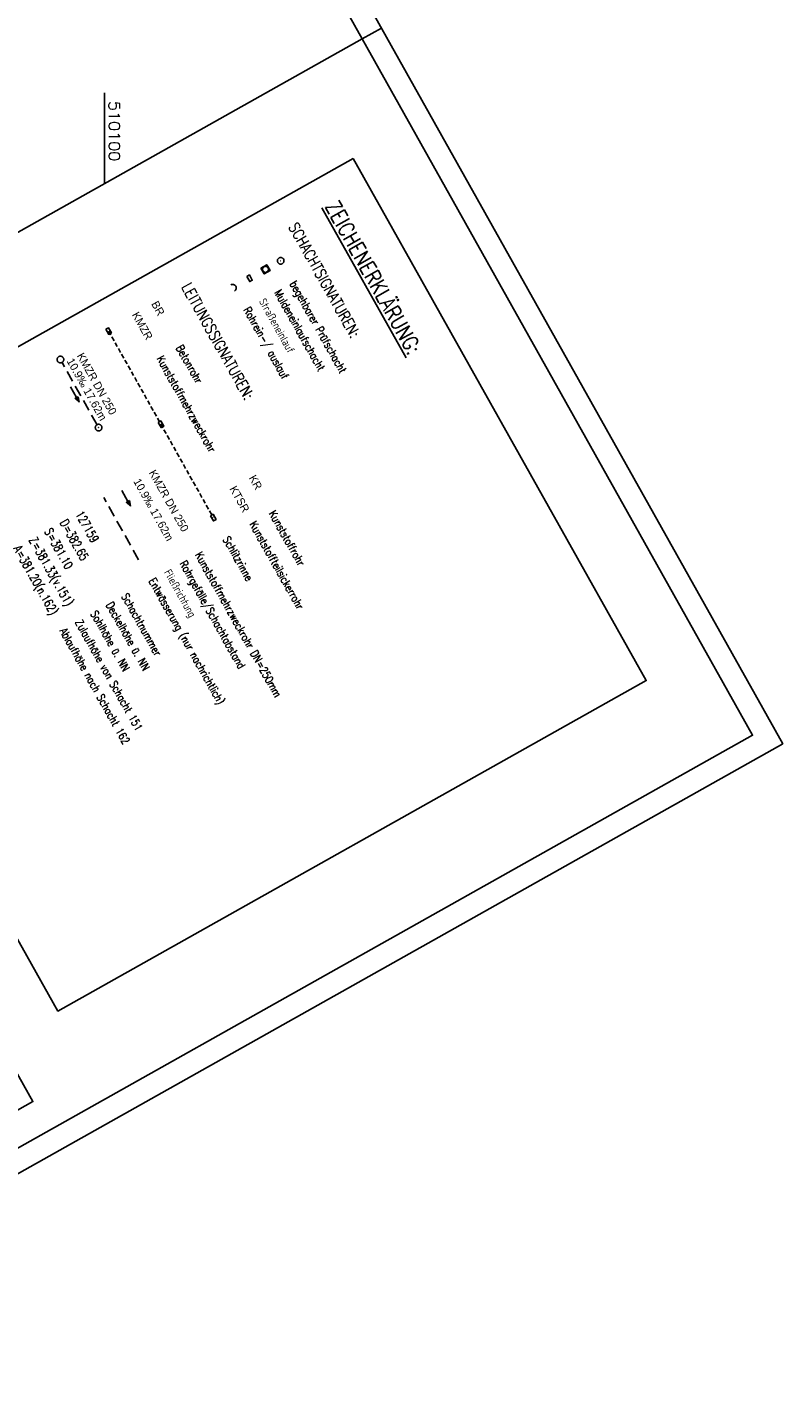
# Model space of a CAD drawing. Extents: x 509438 to 510253, y 488545 to 489680.
# Tile 3 of 9: x 510083 to 510253, y 488545 to 488852. Entities that reach past the tile are written whole.
import ezdxf
from ezdxf.enums import TextEntityAlignment as Align

# ---------------------------------------------------------------- set-up
doc = ezdxf.new("R2010")
doc.units = 0
doc.header["$LTSCALE"] = 10
doc.header["$MEASUREMENT"] = 0
for name, pattern in [('LT00', [0]), ('LT17', [0.15, 0.1, -0.05]), ('STRICHLINIE2', [0.375, 0.25, -0.125])]:
    doc.linetypes.add(name, pattern=pattern)
doc.layers.get('0').update_dxf_attribs({"linetype": 'LT00'})
for name, color, linetype in [('--HALTUNG', 7, 'STRICHLINIE2'), ('--HALTUNGSBESCHRIFT', 140, 'Continuous'), ('--SCHACHTBESCHRIFT', 5, 'Continuous'), ('--ZEICHENERKLÄR', 7, 'Continuous'), ('-BESCH-nachrichtlich', 81, 'STRICHLINIE2'), ('-Halt-Pfeil', 4, 'LT00'), ('025', 7, 'Continuous'), ('035', 250, 'Continuous'), ('070', 155, 'Continuous'), ('RAHMEN', 250, 'Continuous'), ('SCHLITZRINNE-KATASTER', 182, 'LT17'), ('V_KA_MULD', 182, 'LT00'), ('V_KA_PRUF', 182, 'LT00'), ('V_RASTER', 250, 'LT00'), ('V_SINKK', 182, 'LT00'), ('V_UK_DURCH', 182, 'LT00')]:
    doc.layers.add(name, color=color, linetype=linetype)
doc.styles.add('Haltungsbeschriftung', font='ARIAL.TTF', dxfattribs={"width": 0.75})
doc.styles.add('ROMANS', font='romans.shx', dxfattribs={"width": 0.8})
doc.styles.add('schachtbeschriftung', font='romans.shx', dxfattribs={"width": 0.75, "height": 0.2})
doc.styles.get("Standard").update_dxf_attribs({"font": 'romans.shx', "width": 0.8})

# ---------------------------------------------------------------- blocks, each defined once
blk = doc.blocks.new('SYMB1107')
at = {"color": 0, "linetype": 'ByBlock'}
for points in [[(-0.2, 0), (-0.196157, 0.039018), (-0.184776, 0.076537), (-0.166294, 0.111114), (-0.141421, 0.141421), (-0.111114, 0.166294), (-0.076537, 0.184776), (-0.039018, 0.196157), (0, 0.2)], [(0, 0.2), (0.039018, 0.196157), (0.076537, 0.184776), (0.111114, 0.166294), (0.141421, 0.141421), (0.166294, 0.111114), (0.184776, 0.076537), (0.196157, 0.039018), (0.2, 0)]]:
    blk.add_lwpolyline(points, dxfattribs=at)
blk = doc.blocks.new('SYMB0003')
at = {"color": 0, "linetype": 'ByBlock'}
for p, q in [((-0.015712, 0), (0.010166, 0.012015)), ((0, -0.021257), (-0.015712, 0)), ((0.010166, 0.012015), (0, -0.021257))]:
    blk.add_line(p, q, dxfattribs=at)
for points in [[(-0.031395, 0.499013), (-0.093691, 0.491144), (-0.154509, 0.475528), (-0.21289, 0.452414), (-0.267913, 0.422164), (-0.318712, 0.385257), (-0.364484, 0.342274), (-0.404509, 0.293893), (-0.438154, 0.240877), (-0.464888, 0.184062), (-0.484292, 0.124345), (-0.496058, 0.062667), (-0.5, 0)], [(-0.5, 0), (-0.496058, -0.062667), (-0.484292, -0.124345), (-0.464888, -0.184062), (-0.438154, -0.240877), (-0.404509, -0.293893), (-0.364485, -0.342274), (-0.318712, -0.385257), (-0.267914, -0.422164), (-0.21289, -0.452414), (-0.154509, -0.475529), (-0.093691, -0.491144), (-0.031395, -0.499014), (0.031395, -0.499014)], [(0.5, 0), (0.496057, 0.062667), (0.484292, 0.124345), (0.464888, 0.184062), (0.438153, 0.240877), (0.404509, 0.293893), (0.364484, 0.342274), (0.318712, 0.385257), (0.267913, 0.422164), (0.21289, 0.452414), (0.154509, 0.475528), (0.093691, 0.491144), (0.031395, 0.499013), (-0.031395, 0.499013)], [(0.031395, -0.499014), (0.093691, -0.491144), (0.154509, -0.475529), (0.21289, -0.452414), (0.267914, -0.422164), (0.318712, -0.385257), (0.364485, -0.342274), (0.404509, -0.293893), (0.438154, -0.240877), (0.464889, -0.184062), (0.484292, -0.124345), (0.496058, -0.062667), (0.5, 0)]]:
    blk.add_lwpolyline(points, dxfattribs=at)
blk = doc.blocks.new('SYMB1210')
at = {"color": 0, "linetype": 'ByBlock'}
blk.add_line((0.018815, -0.179014), (0.055623, -0.17119), dxfattribs=at)
for points in [[(-0.2, -0.2), (-0.2, 0.2), (0.2, 0.2), (0.2, -0.2), (-0.2, -0.2)], [(0.018815, 0.179014), (-0.018815, 0.179014), (-0.055623, 0.17119), (-0.09, 0.155885), (-0.120444, 0.133766), (-0.145623, 0.105801), (-0.164438, 0.073213), (-0.176067, 0.037424), (-0.18, 0)], [(-0.18, 0), (-0.176067, -0.037424), (-0.164438, -0.073213), (-0.145623, -0.105801), (-0.120444, -0.133766), (-0.09, -0.155885), (-0.055623, -0.17119), (-0.018815, -0.179014), (0.018815, -0.179014)], [(0.18, 0), (0.176067, 0.037424), (0.164438, 0.073213), (0.145623, 0.105801), (0.120444, 0.133766), (0.09, 0.155885), (0.055623, 0.17119), (0.018815, 0.179014)], [(0.055623, -0.17119), (0.09, -0.155885), (0.120444, -0.133766), (0.145623, -0.105801), (0.164438, -0.073213), (0.176067, -0.037424), (0.18, 0)]]:
    blk.add_lwpolyline(points, dxfattribs=at)
blk = doc.blocks.new('SYMB0652')
at = {"color": 0, "linetype": 'ByBlock'}
blk.add_lwpolyline([(-0.15, -0.075), (0.15, -0.075), (0.15, 0.075), (-0.15, 0.075), (-0.15, -0.075)], dxfattribs=at)
blk = doc.blocks.new('SYMB0070')
at = {"color": 0, "linetype": 'ByBlock'}
for p, q in [((-0.5, 0), (0.2, 0)), ((0.5, 0), (0.2, 0.1)), ((0.2, 0.1), (0.2, 0)), ((0.468, 0), (0.21, 0.086)), ((0.21, 0.086), (0.21, -0.086)), ((0.21, -0.086), (0.468, 0)), ((0.22, -0.072), (0.437, 0)), ((0.23, -0.058), (0.405, 0)), ((0.24, -0.045), (0.374, 0)), ((0.342, 0), (0.25, 0.031)), ((0.25, 0.031), (0.25, -0.031)), ((0.25, -0.031), (0.342, 0)), ((0.26, -0.017), (0.31, 0)), ((0.27, -0.003), (0.279, 0))]:
    blk.add_line(p, q, dxfattribs=at)
for points in [[(0.2, 0), (0.2, -0.1), (0.5, 0)], [(0.437, 0), (0.22, 0.072), (0.22, -0.072)], [(0.405, 0), (0.23, 0.058), (0.23, -0.058)], [(0.374, 0), (0.24, 0.045), (0.24, -0.045)], [(0.31, 0), (0.26, 0.017), (0.26, -0.017)], [(0.279, 0), (0.27, 0.003), (0.27, -0.003)]]:
    blk.add_lwpolyline(points, dxfattribs=at)

msp = doc.modelspace()

# ---------------------------------------------------------------- linework, layer by layer
at = {"layer": '--HALTUNG'}
msp.add_line((510098.33, 488762.54), (510090.45, 488776.58), dxfattribs=at)
at = {"layer": '-BESCH-nachrichtlich'}
msp.add_line((510107.71, 488732.1), (510099.83, 488746.14), dxfattribs=at)
at = {"layer": '025'}
msp.add_lwpolyline([(510156.14, 488822.57), (510222.22, 488704.85), (510089.5, 488630.35), (510023.42, 488748.07)], close=True, dxfattribs=at)
at = {"layer": '070'}
msp.add_lwpolyline([(509976.92, 488739.17), (510057.69, 488595.29), (510083.85, 488609.98), (510003.08, 488753.86), (509976.92, 488739.17)], dxfattribs=at)
at = {"layer": 'RAHMEN'}
msp.add_line((510162.48, 488851.93), (510158.12, 488849.49), dxfattribs=at)
for points in [[(509438.47, 489534.96), (509994.05, 488545.23), (510253.03, 488690.61), (509697.45, 489680.34), (509438.47, 489534.96)], [(509455.07, 489515.6), (509907.85, 488709), (510158.12, 488849.49), (509705.33, 489656.09), (509455.07, 489515.6)]]:
    msp.add_lwpolyline(points, dxfattribs=at)
at = {"layer": 'RAHMEN', "flags": 128}
msp.add_lwpolyline([(509907.85, 488709), (509995.96, 488552.04), (510246.23, 488692.53), (510158.12, 488849.49)], dxfattribs=at)
at = {"layer": 'SCHLITZRINNE-KATASTER'}
msp.add_line((510100.95, 488783.65), (510124.55, 488741.6), dxfattribs=at)
at = {"layer": 'V_RASTER'}
msp.add_line((510100, 488837.33), (510100, 488816.86), dxfattribs=at)

# ---------------------------------------------------------------- block references
at = {"layer": '-Halt-Pfeil', "xscale": 4.000000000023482, "yscale": 4.000000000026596, "zscale": 4, "rotation": 299.3076093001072}
for p in [(510093.34, 488769.34), (510104.92, 488745.93)]:
    msp.add_blockref('SYMB0070', p, dxfattribs=at)
at = {"layer": 'V_KA_MULD', "xscale": 3.799999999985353, "yscale": 3.799999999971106, "zscale": 3.8, "rotation": 299.3076093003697}
msp.add_blockref('SYMB1210', (510136.33, 488797.56), dxfattribs=at)
at = {"layer": 'V_KA_PRUF', "xscale": 1.500000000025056, "yscale": 1.499999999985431, "zscale": 1.5, "rotation": 299.3076093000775}
for p in [(510139.76, 488799.49), (510090.08, 488777.23), (510098.69, 488761.89)]:
    msp.add_blockref('SYMB0003', p, dxfattribs=at)
at = {"layer": 'V_SINKK', "xscale": 4.499999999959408, "yscale": 4.50000000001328, "zscale": 4.5, "rotation": 299.3076093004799}
for p in [(510132.73, 488795.54), (510100.95, 488783.65), (510112.75, 488762.63), (510124.55, 488741.6)]:
    msp.add_blockref('SYMB0652', p, dxfattribs=at)
at = {"layer": 'V_UK_DURCH', "xscale": 4.000000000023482, "yscale": 4.000000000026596, "zscale": 4, "rotation": 299.3076093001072}
msp.add_blockref('SYMB1107', (510128.93, 488793.35), dxfattribs=at)

# ---------------------------------------------------------------- texts
at = {"layer": '--HALTUNGSBESCHRIFT', "style": 'Haltungsbeschriftung', "width": 0.95}
for s, p in [('KMZR', (510106.13, 488787.34)), ('BR', (510110.49, 488789.78)), ('KMZR DN 250', (510109.95, 488751.74)), ('KR', (510132.51, 488750.56)), ('10.9‰ 17.62m', (510106.46, 488749.78)), ('KTSR', (510128.15, 488748.11))]:
    msp.add_text(s, height=1.8, rotation=299.3076, dxfattribs=at).set_placement(p)
for s, p in [('10.9‰ 17.62m', (510095.25, 488770.07)), ('KMZR DN 250', (510097.51, 488771.33))]:
    msp.add_text(s, height=1.8, rotation=299.3076, dxfattribs=at).set_placement(p, align=Align.CENTER)
at = {"layer": '--SCHACHTBESCHRIFT', "style": 'schachtbeschriftung', "width": 0.75}
for s, p in [('127159', (510093.35, 488742.42)), ('S=381.10', (510086.37, 488738.51)), ('D=382.65', (510089.86, 488740.46)), ('Z=381.33(v.151)', (510082.88, 488736.55)), ('A=381.20(n.162)', (510079.39, 488734.59))]:
    msp.add_text(s, height=2, rotation=299.3077, dxfattribs=at).set_placement(p)
at = {"layer": '--ZEICHENERKLÄR', "linetype": 'Continuous', "style": 'ROMANS', "width": 0.8}
for s, p in [('begehbarer Prüfschacht', (510141.75, 488794.29)), ('Straßeneinlauf', (510134.77, 488790.37)), ('Muldeneinlaufschacht', (510138.26, 488792.33)), ('Rohrein-/ auslauf', (510131.28, 488788.41)), ('Betonrohr', (510116.06, 488779.87)), ('Kunststoffmehrzweckrohr', (510111.7, 488777.42)), ('Kunststoffrohr', (510137.01, 488742.55)), ('Kunststoffteilsickerrohr', (510132.65, 488740.1)), ('Schlitzrinne', (510126.64, 488736.73)), ('Kunststoffmehrzweckrohr DN=250mm', (510120.36, 488733.2)), ('Fließrichtung', (510113.38, 488729.29)), ('Rohrgefälle/Schachtabstand', (510116.87, 488731.25)), ('Entwässerung (nur nachrichtlich)', (510109.89, 488727.33)), ('Schachtnummer', (510103.75, 488723.88)), ('Sohlhöhe ü. NN', (510096.78, 488719.97)), ('Deckelhöhe ü. NN', (510100.27, 488721.93)), ('Zulaufhöhe von Schacht 151', (510093.29, 488718.01)), ('Ablaufhöhe nach Schacht 162', (510089.8, 488716.05))]:
    msp.add_text(s, height=1.8, rotation=299.3076, dxfattribs=at).set_placement(p)
at = {"layer": '025', "width": 0.8}
for s, p in [('SCHACHTSIGNATUREN:', (510141.43, 488807.15)), ('LEITUNGSSIGNATUREN:', (510117.27, 488793.59))]:
    msp.add_text(s, height=2.5, rotation=299.3076, dxfattribs=at).set_placement(p)
at = {"layer": '035', "linetype": 'Continuous', "width": 0.8}
msp.add_text('%%UZEICHENERKLÄRUNG:', height=3.5, rotation=299.3076, dxfattribs=at).set_placement((510149.68, 488811.78))
at = {"layer": 'V_RASTER', "width": 1.058}
msp.add_text(' 510100', height=2.5, rotation=270, dxfattribs=at).set_placement((510101, 488837.33))

doc.saveas('drawing.dxf')
